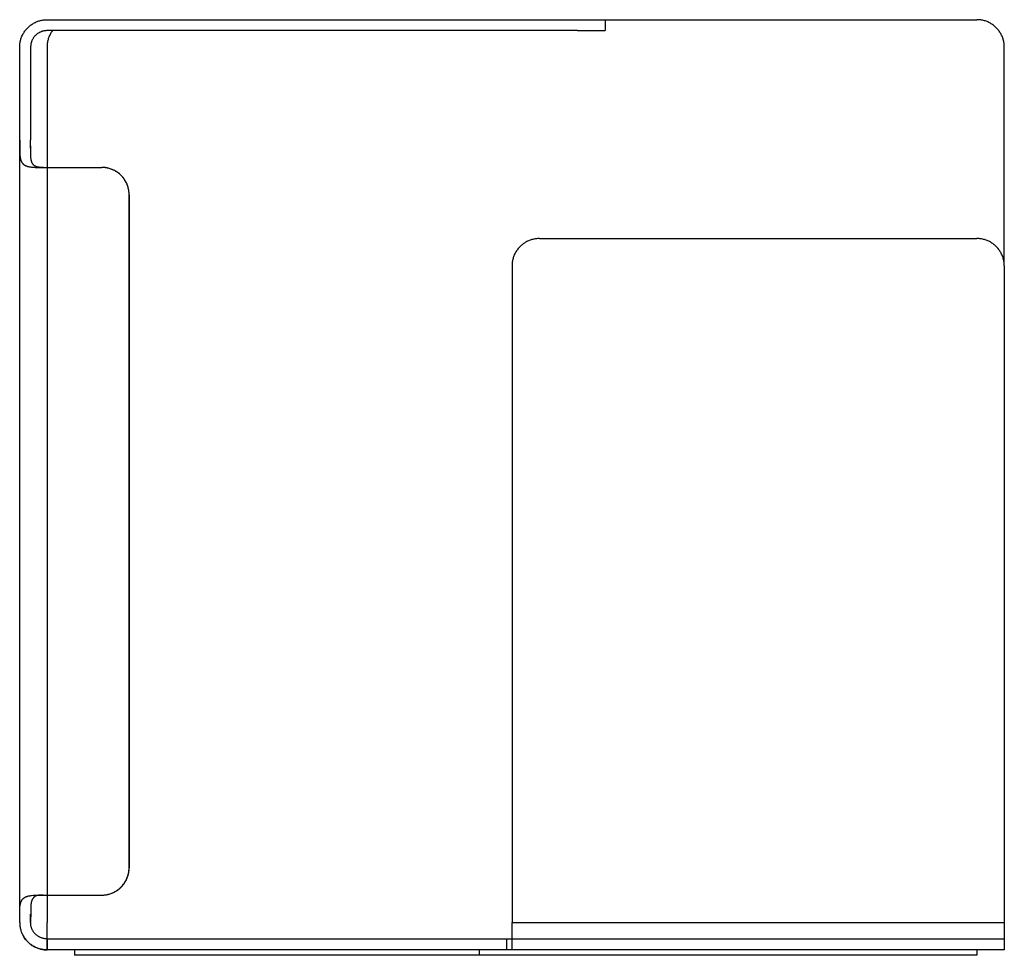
# Model space of a CAD drawing. Header units: millimetres. Extents: x 5000 to 5997, y 0 to 839.
# Tile 2 of 2: x 5637 to 5997, y 497 to 839. Entities that reach past the tile are written whole.
import ezdxf

# ---------------------------------------------------------------- set-up
doc = ezdxf.new("R2010")
doc.units = ezdxf.units.MM
doc.layers.add('Make2D$Sichtbar$Kurven', color=7, linetype='Continuous', true_color=0x000000)

msp = doc.modelspace()

# ---------------------------------------------------------------- linework, layer by layer
at = {"layer": 'Make2D$Sichtbar$Kurven', "color": 18, "lineweight": -3, "true_color": 0x000000}
for p, q in [((5639.17, 835.12), (5639.4, 835.37)), ((5639.4, 835.37), (5639.64, 835.62)), ((5639.64, 835.62), (5639.88, 835.86)), ((5639.88, 835.86), (5640.13, 836.09)), ((5640.13, 836.09), (5640.4, 836.31)), ((5640.4, 836.31), (5640.66, 836.52)), ((5640.66, 836.52), (5640.94, 836.72)), ((5640.94, 836.72), (5641.22, 836.91)), ((5641.22, 836.91), (5641.51, 837.09)), ((5641.51, 837.09), (5641.81, 837.27)), ((5641.81, 837.27), (5642.11, 837.43)), ((5642.11, 837.43), (5642.41, 837.58)), ((5642.41, 837.58), (5642.72, 837.72)), ((5642.72, 837.72), (5643.04, 837.85)), ((5643.04, 837.85), (5643.36, 837.97)), ((5643.36, 837.97), (5643.68, 838.08)), ((5643.68, 838.08), (5644.01, 838.18)), ((5644.01, 838.18), (5644.34, 838.26)), ((5644.34, 838.26), (5644.67, 838.34)), ((5644.67, 838.34), (5645.01, 838.4)), ((5645.01, 838.4), (5645.35, 838.46)), ((5645.35, 838.46), (5645.68, 838.5)), ((5645.68, 838.5), (5646.02, 838.53)), ((5646.02, 838.53), (5646.37, 838.54)), ((5646.37, 838.54), (5646.71, 838.55)), ((5646.71, 838.55), (5840.71, 838.55)), ((5840.71, 838.55), (5850.71, 838.55)), ((5850.71, 838.55), (5986.71, 838.55)), ((5850.71, 838.55), (5850.71, 834.55)), ((5987.05, 838.54), (5986.71, 838.55)), ((5987.39, 838.53), (5987.05, 838.54)), ((5987.73, 838.5), (5987.39, 838.53)), ((5988.07, 838.46), (5987.73, 838.5)), ((5988.41, 838.4), (5988.07, 838.46)), ((5988.74, 838.34), (5988.41, 838.4)), ((5989.07, 838.26), (5988.74, 838.34)), ((5989.41, 838.18), (5989.07, 838.26)), ((5989.73, 838.08), (5989.41, 838.18)), ((5990.06, 837.97), (5989.73, 838.08)), ((5990.38, 837.85), (5990.06, 837.97)), ((5990.69, 837.72), (5990.38, 837.85)), ((5991, 837.58), (5990.69, 837.72)), ((5991.31, 837.43), (5991, 837.58)), ((5991.61, 837.26), (5991.31, 837.43)), ((5991.9, 837.09), (5991.61, 837.26)), ((5992.19, 836.91), (5991.9, 837.09)), ((5992.47, 836.72), (5992.19, 836.91)), ((5992.75, 836.52), (5992.47, 836.72)), ((5993.02, 836.31), (5992.75, 836.52)), ((5993.28, 836.09), (5993.02, 836.31)), ((5993.53, 835.86), (5993.28, 836.09)), ((5993.78, 835.62), (5993.53, 835.86)), ((5994.02, 835.37), (5993.78, 835.62)), ((5994.24, 835.12), (5994.02, 835.37)), ((5637.18, 831.57), (5637.28, 831.9)), ((5637.28, 831.9), (5637.4, 832.22)), ((5637.4, 832.22), (5637.53, 832.53)), ((5637.53, 832.53), (5637.68, 832.84)), ((5637.68, 832.84), (5637.83, 833.15)), ((5637.83, 833.15), (5637.99, 833.45)), ((5637.99, 833.45), (5638.16, 833.74)), ((5638.16, 833.74), (5638.34, 834.03)), ((5638.34, 834.03), (5638.54, 834.32)), ((5638.54, 834.32), (5638.74, 834.59)), ((5638.74, 834.59), (5638.95, 834.86)), ((5638.95, 834.86), (5639.17, 835.12)), ((5641.58, 831.67), (5641.48, 831.49)), ((5641.69, 831.84), (5641.58, 831.67)), ((5641.81, 832.01), (5641.69, 831.84)), ((5641.93, 832.17), (5641.81, 832.01)), ((5642.05, 832.33), (5641.93, 832.17)), ((5642.18, 832.49), (5642.05, 832.33)), ((5642.32, 832.64), (5642.18, 832.49)), ((5642.46, 832.79), (5642.32, 832.64)), ((5642.61, 832.93), (5642.46, 832.79)), ((5642.76, 833.07), (5642.61, 832.93)), ((5642.92, 833.2), (5642.76, 833.07)), ((5643.08, 833.33), (5642.92, 833.2)), ((5643.25, 833.45), (5643.08, 833.33)), ((5643.42, 833.57), (5643.25, 833.45)), ((5643.59, 833.67), (5643.42, 833.57)), ((5643.77, 833.78), (5643.59, 833.67)), ((5643.95, 833.88), (5643.77, 833.78)), ((5644.13, 833.97), (5643.95, 833.88)), ((5644.32, 834.05), (5644.13, 833.97)), ((5644.51, 834.13), (5644.32, 834.05)), ((5644.7, 834.2), (5644.51, 834.13)), ((5644.89, 834.27), (5644.7, 834.2)), ((5645.09, 834.33), (5644.89, 834.27)), ((5645.29, 834.38), (5645.09, 834.33)), ((5645.49, 834.42), (5645.29, 834.38)), ((5645.69, 834.46), (5645.49, 834.42)), ((5645.89, 834.49), (5645.69, 834.46)), ((5646.09, 834.52), (5645.89, 834.49)), ((5646.3, 834.53), (5646.09, 834.52)), ((5646.5, 834.54), (5646.3, 834.53)), ((5646.71, 834.55), (5646.5, 834.54)), ((5840.71, 834.55), (5646.71, 834.55)), ((5647.27, 831.87), (5647.17, 831.55)), ((5647.39, 832.19), (5647.27, 831.87)), ((5647.52, 832.5), (5647.39, 832.19)), ((5647.66, 832.81), (5647.52, 832.5)), ((5647.81, 833.11), (5647.66, 832.81)), ((5647.97, 833.41), (5647.81, 833.11)), ((5648.14, 833.71), (5647.97, 833.41)), ((5648.32, 833.99), (5648.14, 833.71)), ((5648.51, 834.27), (5648.32, 833.99)), ((5648.71, 834.55), (5648.51, 834.27)), ((5840.71, 834.55), (5850.71, 834.55)), ((5994.46, 834.86), (5994.24, 835.12)), ((5994.68, 834.59), (5994.46, 834.86)), ((5994.88, 834.32), (5994.68, 834.59)), ((5995.07, 834.03), (5994.88, 834.32)), ((5995.25, 833.74), (5995.07, 834.03)), ((5995.42, 833.45), (5995.25, 833.74)), ((5995.59, 833.15), (5995.42, 833.45)), ((5995.74, 832.84), (5995.59, 833.15)), ((5995.88, 832.53), (5995.74, 832.84)), ((5996.01, 832.22), (5995.88, 832.53)), ((5996.13, 831.9), (5996.01, 832.22)), ((5996.24, 831.57), (5996.13, 831.9)), ((5636.71, 828.89), (5636.73, 829.23)), ((5636.71, 828.55), (5636.71, 828.89)), ((5636.71, 794.55), (5636.71, 828.55)), ((5636.73, 829.23), (5636.76, 829.57)), ((5636.76, 829.57), (5636.8, 829.91)), ((5636.8, 829.91), (5636.85, 830.25)), ((5636.85, 830.25), (5636.92, 830.58)), ((5636.92, 830.58), (5636.99, 830.92)), ((5636.99, 830.92), (5637.08, 831.25)), ((5637.08, 831.25), (5637.18, 831.57)), ((5640.72, 828.96), (5640.71, 828.75)), ((5640.71, 828.75), (5640.71, 828.55)), ((5640.71, 828.55), (5640.71, 794.55)), ((5640.74, 829.16), (5640.72, 828.96)), ((5640.76, 829.37), (5640.74, 829.16)), ((5640.79, 829.57), (5640.76, 829.37)), ((5640.83, 829.77), (5640.79, 829.57)), ((5640.88, 829.97), (5640.83, 829.77)), ((5640.93, 830.17), (5640.88, 829.97)), ((5640.99, 830.36), (5640.93, 830.17)), ((5641.05, 830.56), (5640.99, 830.36)), ((5641.13, 830.75), (5641.05, 830.56)), ((5641.2, 830.94), (5641.13, 830.75)), ((5641.29, 831.13), (5641.2, 830.94)), ((5641.38, 831.31), (5641.29, 831.13)), ((5641.48, 831.49), (5641.38, 831.31)), ((5646.73, 829.23), (5646.71, 828.89)), ((5646.71, 828.89), (5646.71, 828.55)), ((5646.71, 828.55), (5646.71, 508.55)), ((5646.76, 829.56), (5646.73, 829.23)), ((5646.8, 829.9), (5646.76, 829.56)), ((5646.85, 830.23), (5646.8, 829.9)), ((5646.91, 830.57), (5646.85, 830.23)), ((5646.98, 830.9), (5646.91, 830.57)), ((5647.07, 831.23), (5646.98, 830.9)), ((5647.17, 831.55), (5647.07, 831.23)), ((5996.34, 831.25), (5996.24, 831.57)), ((5996.42, 830.92), (5996.34, 831.25)), ((5996.5, 830.58), (5996.42, 830.92)), ((5996.56, 830.25), (5996.5, 830.58)), ((5996.61, 829.91), (5996.56, 830.25)), ((5996.65, 829.57), (5996.61, 829.91)), ((5996.68, 829.23), (5996.65, 829.57)), ((5996.7, 828.89), (5996.68, 829.23)), ((5996.71, 828.55), (5996.7, 828.89)), ((5996.71, 748.55), (5996.71, 828.55)), ((5636.71, 508.88), (5636.71, 794.55)), ((5636.71, 794.55), (5636.72, 790.58)), ((5640.72, 790.53), (5640.71, 794.55)), ((5640.71, 791.54), (5640.71, 794.16)), ((5636.72, 790.58), (5636.77, 789.35)), ((5636.77, 789.35), (5636.79, 789.05)), ((5636.79, 789.05), (5636.81, 788.77)), ((5636.81, 788.77), (5636.84, 788.49)), ((5636.84, 788.49), (5636.88, 788.23)), ((5640.78, 788.59), (5640.72, 790.53)), ((5640.82, 788.13), (5640.78, 788.59)), ((5636.88, 788.23), (5636.93, 787.97)), ((5636.93, 787.97), (5636.95, 787.85)), ((5636.95, 787.85), (5636.98, 787.73)), ((5636.98, 787.73), (5637.01, 787.61)), ((5637.01, 787.61), (5637.04, 787.49)), ((5637.04, 787.49), (5637.07, 787.38)), ((5637.07, 787.38), (5637.11, 787.27)), ((5637.11, 787.27), (5637.15, 787.16)), ((5637.15, 787.16), (5637.18, 787.05)), ((5637.18, 787.05), (5637.23, 786.95)), ((5637.23, 786.95), (5637.27, 786.84)), ((5637.27, 786.84), (5637.32, 786.74)), ((5637.32, 786.74), (5637.36, 786.65)), ((5637.36, 786.65), (5637.41, 786.55)), ((5637.41, 786.55), (5637.47, 786.46)), ((5637.47, 786.46), (5637.52, 786.37)), ((5637.52, 786.37), (5637.58, 786.28)), ((5637.58, 786.28), (5637.64, 786.2)), ((5637.64, 786.2), (5637.7, 786.12)), ((5637.7, 786.12), (5637.76, 786.04)), ((5637.76, 786.04), (5637.83, 785.96)), ((5637.83, 785.96), (5637.9, 785.88)), ((5637.9, 785.88), (5637.97, 785.81)), ((5637.97, 785.81), (5638.01, 785.77)), ((5638.01, 785.77), (5638.05, 785.74)), ((5638.05, 785.74), (5638.08, 785.71)), ((5638.08, 785.71), (5638.12, 785.67)), ((5638.12, 785.67), (5638.16, 785.64)), ((5638.16, 785.64), (5638.2, 785.61)), ((5638.2, 785.61), (5638.25, 785.58)), ((5638.25, 785.58), (5638.29, 785.55)), ((5638.29, 785.55), (5638.37, 785.49)), ((5638.37, 785.49), (5638.46, 785.43)), ((5638.46, 785.43), (5638.55, 785.37)), ((5638.55, 785.37), (5638.65, 785.32)), ((5638.65, 785.32), (5638.74, 785.27)), ((5638.74, 785.27), (5638.84, 785.22)), ((5638.84, 785.22), (5638.95, 785.18)), ((5638.95, 785.18), (5639.05, 785.13)), ((5639.05, 785.13), (5639.16, 785.09)), ((5639.16, 785.09), (5639.27, 785.05)), ((5639.27, 785.05), (5639.38, 785.01)), ((5639.38, 785.01), (5639.49, 784.98)), ((5639.49, 784.98), (5639.61, 784.94)), ((5639.61, 784.94), (5639.73, 784.91)), ((5639.73, 784.91), (5639.97, 784.85)), ((5639.97, 784.85), (5640.22, 784.8)), ((5640.84, 787.91), (5640.82, 788.13)), ((5640.87, 787.69), (5640.84, 787.91)), ((5640.9, 787.47), (5640.87, 787.69)), ((5640.94, 787.26), (5640.9, 787.47)), ((5640.96, 787.16), (5640.94, 787.26)), ((5640.98, 787.06), (5640.96, 787.16)), ((5641, 786.96), (5640.98, 787.06)), ((5641.03, 786.86), (5641, 786.96)), ((5641.06, 786.76), (5641.03, 786.86)), ((5641.09, 786.66), (5641.06, 786.76)), ((5641.12, 786.57), (5641.09, 786.66)), ((5641.15, 786.48), (5641.12, 786.57)), ((5641.19, 786.39), (5641.15, 786.48)), ((5641.23, 786.3), (5641.19, 786.39)), ((5641.27, 786.21), (5641.23, 786.3)), ((5641.31, 786.13), (5641.27, 786.21)), ((5641.35, 786.04), (5641.31, 786.13)), ((5641.4, 785.96), (5641.35, 786.04)), ((5641.45, 785.88), (5641.4, 785.96)), ((5641.5, 785.8), (5641.45, 785.88)), ((5641.55, 785.73), (5641.5, 785.8)), ((5641.6, 785.66), (5641.55, 785.73)), ((5641.66, 785.58), (5641.6, 785.66)), ((5641.72, 785.52), (5641.66, 785.58)), ((5641.75, 785.48), (5641.72, 785.52)), ((5641.78, 785.45), (5641.75, 785.48)), ((5641.81, 785.42), (5641.78, 785.45)), ((5641.84, 785.38), (5641.81, 785.42)), ((5641.87, 785.35), (5641.84, 785.38)), ((5641.91, 785.32), (5641.87, 785.35)), ((5641.94, 785.29), (5641.91, 785.32)), ((5641.97, 785.26), (5641.94, 785.29)), ((5642.01, 785.23), (5641.97, 785.26)), ((5642.04, 785.21), (5642.01, 785.23)), ((5642.08, 785.18), (5642.04, 785.21)), ((5642.11, 785.15), (5642.08, 785.18)), ((5642.15, 785.12), (5642.11, 785.15)), ((5642.19, 785.1), (5642.15, 785.12)), ((5642.23, 785.07), (5642.19, 785.1)), ((5642.26, 785.05), (5642.23, 785.07)), ((5642.3, 785.02), (5642.26, 785.05)), ((5642.34, 785), (5642.3, 785.02)), ((5642.38, 784.98), (5642.34, 785)), ((5642.43, 784.96), (5642.38, 784.98)), ((5642.47, 784.94), (5642.43, 784.96)), ((5642.51, 784.92), (5642.47, 784.94)), ((5642.55, 784.9), (5642.51, 784.92)), ((5642.59, 784.88), (5642.55, 784.9)), ((5642.64, 784.86), (5642.59, 784.88)), ((5642.68, 784.84), (5642.64, 784.86)), ((5642.73, 784.82), (5642.68, 784.84)), ((5642.77, 784.81), (5642.73, 784.82)), ((5642.82, 784.79), (5642.77, 784.81)), ((5640.22, 784.8), (5640.48, 784.75)), ((5640.48, 784.75), (5640.74, 784.71)), ((5640.74, 784.71), (5641.02, 784.68)), ((5641.02, 784.68), (5641.58, 784.62)), ((5641.58, 784.62), (5641.96, 784.59)), ((5641.96, 784.59), (5642.35, 784.57)), ((5642.35, 784.57), (5643.15, 784.54)), ((5642.87, 784.77), (5642.82, 784.79)), ((5642.96, 784.75), (5642.87, 784.77)), ((5643.1, 784.71), (5642.96, 784.75)), ((5643.24, 784.68), (5643.1, 784.71)), ((5643.15, 784.54), (5644.83, 784.54)), ((5643.38, 784.66), (5643.24, 784.68)), ((5643.52, 784.63), (5643.38, 784.66)), ((5643.67, 784.61), (5643.52, 784.63)), ((5643.82, 784.59), (5643.67, 784.61)), ((5643.97, 784.58), (5643.82, 784.59)), ((5644.13, 784.57), (5643.97, 784.58)), ((5644.44, 784.55), (5644.13, 784.57)), ((5644.77, 784.54), (5644.44, 784.55)), ((5645.43, 784.54), (5644.77, 784.54)), ((5644.83, 784.54), (5646.08, 784.55)), ((5645.43, 784.54), (5644.83, 784.54)), ((5646.08, 784.55), (5646.71, 784.55)), ((5646.71, 784.55), (5666.71, 784.55)), ((5667.05, 784.54), (5666.71, 784.55)), ((5667.07, 784.54), (5666.72, 784.55)), ((5667.39, 784.53), (5667.05, 784.54)), ((5667.42, 784.52), (5667.07, 784.54)), ((5667.73, 784.5), (5667.39, 784.53)), ((5667.76, 784.49), (5667.42, 784.52)), ((5668.07, 784.46), (5667.73, 784.5)), ((5668.11, 784.45), (5667.76, 784.49)), ((5668.41, 784.4), (5668.07, 784.46)), ((5668.45, 784.4), (5668.11, 784.45)), ((5668.74, 784.34), (5668.41, 784.4)), ((5668.8, 784.33), (5668.45, 784.4)), ((5669.07, 784.26), (5668.74, 784.34)), ((5669.14, 784.25), (5668.8, 784.33)), ((5669.4, 784.18), (5669.07, 784.26)), ((5669.47, 784.16), (5669.14, 784.25)), ((5669.73, 784.08), (5669.4, 784.18)), ((5669.81, 784.06), (5669.47, 784.16)), ((5670.06, 783.97), (5669.73, 784.08)), ((5670.14, 783.95), (5669.81, 784.06)), ((5670.38, 783.85), (5670.06, 783.97)), ((5670.46, 783.82), (5670.14, 783.95)), ((5670.69, 783.72), (5670.38, 783.85)), ((5670.79, 783.68), (5670.46, 783.82)), ((5671, 783.58), (5670.69, 783.72)), ((5671.1, 783.54), (5670.79, 783.68)), ((5671.31, 783.43), (5671, 783.58)), ((5671.41, 783.38), (5671.1, 783.54)), ((5671.61, 783.27), (5671.31, 783.43)), ((5671.72, 783.21), (5671.41, 783.38)), ((5671.9, 783.09), (5671.61, 783.27)), ((5672.02, 783.03), (5671.72, 783.21)), ((5672.19, 782.91), (5671.9, 783.09)), ((5672.31, 782.84), (5672.02, 783.03)), ((5672.47, 782.72), (5672.19, 782.91)), ((5672.6, 782.64), (5672.31, 782.84)), ((5672.75, 782.52), (5672.47, 782.72)), ((5672.87, 782.43), (5672.6, 782.64)), ((5673.02, 782.31), (5672.75, 782.52)), ((5673.15, 782.21), (5672.87, 782.43)), ((5673.28, 782.09), (5673.02, 782.31)), ((5673.41, 781.98), (5673.15, 782.21)), ((5673.53, 781.86), (5673.28, 782.09)), ((5673.66, 781.74), (5673.41, 781.98)), ((5673.78, 781.62), (5673.53, 781.86)), ((5673.91, 781.49), (5673.66, 781.74)), ((5674.02, 781.37), (5673.78, 781.62)), ((5674.15, 781.24), (5673.91, 781.49)), ((5674.24, 781.12), (5674.02, 781.37)), ((5674.38, 780.98), (5674.15, 781.24)), ((5674.46, 780.86), (5674.24, 781.12)), ((5674.6, 780.7), (5674.38, 780.98)), ((5674.68, 780.59), (5674.46, 780.86)), ((5674.81, 780.43), (5674.6, 780.7)), ((5674.88, 780.32), (5674.68, 780.59)), ((5675.01, 780.14), (5674.81, 780.43)), ((5675.07, 780.03), (5674.88, 780.32)), ((5675.2, 779.85), (5675.01, 780.14)), ((5675.25, 779.74), (5675.07, 780.03)), ((5675.38, 779.55), (5675.2, 779.85)), ((5675.42, 779.45), (5675.25, 779.74)), ((5675.55, 779.24), (5675.38, 779.55)), ((5675.59, 779.15), (5675.42, 779.45)), ((5675.71, 778.93), (5675.55, 779.24)), ((5675.74, 778.84), (5675.59, 779.15)), ((5675.85, 778.62), (5675.71, 778.93)), ((5675.88, 778.53), (5675.74, 778.84)), ((5675.99, 778.29), (5675.85, 778.62)), ((5676.01, 778.22), (5675.88, 778.53)), ((5676.12, 777.97), (5675.99, 778.29)), ((5676.13, 777.9), (5676.01, 778.22)), ((5676.23, 777.64), (5676.12, 777.97)), ((5676.24, 777.57), (5676.13, 777.9)), ((5676.33, 777.3), (5676.23, 777.64)), ((5676.34, 777.25), (5676.24, 777.57)), ((5676.42, 776.97), (5676.33, 777.3)), ((5676.42, 776.92), (5676.34, 777.25)), ((5676.5, 776.63), (5676.42, 776.97)), ((5676.5, 776.58), (5676.42, 776.92)), ((5676.57, 776.28), (5676.5, 776.63)), ((5676.56, 776.25), (5676.5, 776.58)), ((5676.61, 775.91), (5676.56, 776.25)), ((5676.62, 775.94), (5676.57, 776.28)), ((5676.65, 775.57), (5676.61, 775.91)), ((5676.66, 775.59), (5676.62, 775.94)), ((5676.68, 775.23), (5676.65, 775.57)), ((5676.69, 775.25), (5676.66, 775.59)), ((5676.7, 774.89), (5676.68, 775.23)), ((5676.71, 774.9), (5676.69, 775.25)), ((5676.71, 774.55), (5676.7, 774.89)), ((5676.72, 774.55), (5676.71, 774.9)), ((5676.71, 528.55), (5676.71, 774.55)), ((5676.72, 774.55), (5676.72, 528.55)), ((5820.14, 756.09), (5819.88, 755.86)), ((5820.4, 756.31), (5820.14, 756.09)), ((5820.66, 756.52), (5820.4, 756.31)), ((5820.94, 756.72), (5820.66, 756.52)), ((5821.22, 756.91), (5820.94, 756.72)), ((5821.51, 757.09), (5821.22, 756.91)), ((5821.81, 757.26), (5821.51, 757.09)), ((5822.11, 757.43), (5821.81, 757.26)), ((5822.41, 757.58), (5822.11, 757.43)), ((5822.72, 757.72), (5822.41, 757.58)), ((5823.04, 757.85), (5822.72, 757.72)), ((5823.36, 757.97), (5823.04, 757.85)), ((5823.68, 758.08), (5823.36, 757.97)), ((5824.01, 758.18), (5823.68, 758.08)), ((5824.34, 758.26), (5824.01, 758.18)), ((5824.67, 758.34), (5824.34, 758.26)), ((5825.01, 758.4), (5824.67, 758.34)), ((5825.35, 758.46), (5825.01, 758.4)), ((5825.68, 758.5), (5825.35, 758.46)), ((5826.02, 758.53), (5825.68, 758.5)), ((5826.37, 758.54), (5826.02, 758.53)), ((5826.71, 758.55), (5826.37, 758.54)), ((5826.71, 758.55), (5986.71, 758.55)), ((5987.05, 758.54), (5986.71, 758.55)), ((5987.39, 758.53), (5987.05, 758.54)), ((5987.73, 758.5), (5987.39, 758.53)), ((5988.07, 758.46), (5987.73, 758.5)), ((5988.41, 758.4), (5988.07, 758.46)), ((5988.74, 758.34), (5988.41, 758.4)), ((5989.07, 758.26), (5988.74, 758.34)), ((5989.41, 758.18), (5989.07, 758.26)), ((5989.73, 758.08), (5989.41, 758.18)), ((5990.06, 757.97), (5989.73, 758.08)), ((5990.38, 757.85), (5990.06, 757.97)), ((5990.69, 757.72), (5990.38, 757.85)), ((5991, 757.58), (5990.69, 757.72)), ((5991.31, 757.43), (5991, 757.58)), ((5991.61, 757.26), (5991.31, 757.43)), ((5991.9, 757.09), (5991.61, 757.26)), ((5992.19, 756.91), (5991.9, 757.09)), ((5992.47, 756.72), (5992.19, 756.91)), ((5992.75, 756.52), (5992.47, 756.72)), ((5993.02, 756.31), (5992.75, 756.52)), ((5993.28, 756.09), (5993.02, 756.31)), ((5993.53, 755.86), (5993.28, 756.09)), ((5817.53, 752.53), (5817.4, 752.22)), ((5817.68, 752.84), (5817.53, 752.53)), ((5817.83, 753.15), (5817.68, 752.84)), ((5817.99, 753.45), (5817.83, 753.15)), ((5818.16, 753.74), (5817.99, 753.45)), ((5818.35, 754.03), (5818.16, 753.74)), ((5818.54, 754.32), (5818.35, 754.03)), ((5818.74, 754.59), (5818.54, 754.32)), ((5818.95, 754.86), (5818.74, 754.59)), ((5819.17, 755.12), (5818.95, 754.86)), ((5819.4, 755.37), (5819.17, 755.12)), ((5819.64, 755.62), (5819.4, 755.37)), ((5819.88, 755.86), (5819.64, 755.62)), ((5993.78, 755.62), (5993.53, 755.86)), ((5994.02, 755.37), (5993.78, 755.62)), ((5994.24, 755.12), (5994.02, 755.37)), ((5994.46, 754.86), (5994.24, 755.12)), ((5994.68, 754.59), (5994.46, 754.86)), ((5994.88, 754.32), (5994.68, 754.59)), ((5995.07, 754.03), (5994.88, 754.32)), ((5995.25, 753.74), (5995.07, 754.03)), ((5995.42, 753.45), (5995.25, 753.74)), ((5995.59, 753.15), (5995.42, 753.45)), ((5995.74, 752.84), (5995.59, 753.15)), ((5995.88, 752.53), (5995.74, 752.84)), ((5996.01, 752.22), (5995.88, 752.53)), ((5816.73, 749.23), (5816.71, 748.89)), ((5816.71, 748.89), (5816.71, 748.55)), ((5816.76, 749.57), (5816.73, 749.23)), ((5816.8, 749.91), (5816.76, 749.57)), ((5816.85, 750.25), (5816.8, 749.91)), ((5816.92, 750.58), (5816.85, 750.25)), ((5816.99, 750.92), (5816.92, 750.58)), ((5817.08, 751.25), (5816.99, 750.92)), ((5817.18, 751.57), (5817.08, 751.25)), ((5817.28, 751.9), (5817.18, 751.57)), ((5817.4, 752.22), (5817.28, 751.9)), ((5996.13, 751.9), (5996.01, 752.22)), ((5996.24, 751.57), (5996.13, 751.9)), ((5996.34, 751.25), (5996.24, 751.57)), ((5996.42, 750.92), (5996.34, 751.25)), ((5996.5, 750.58), (5996.42, 750.92)), ((5996.56, 750.25), (5996.5, 750.58)), ((5996.61, 749.91), (5996.56, 750.25)), ((5996.65, 749.57), (5996.61, 749.91)), ((5996.68, 749.23), (5996.65, 749.57)), ((5996.7, 748.89), (5996.68, 749.23)), ((5996.71, 748.55), (5996.7, 748.89)), ((5816.71, 748.55), (5816.71, 508.55)), ((5996.71, 748.55), (5996.71, 508.55)), ((5676.17, 525.3), (5676.28, 525.63)), ((5676.24, 525.52), (5676.34, 525.85)), ((5676.28, 525.63), (5676.38, 525.96)), ((5676.34, 525.85), (5676.42, 526.18)), ((5676.38, 525.96), (5676.46, 526.29)), ((5676.42, 526.18), (5676.5, 526.51)), ((5676.46, 526.29), (5676.53, 526.63)), ((5676.5, 526.51), (5676.56, 526.85)), ((5676.53, 526.63), (5676.59, 526.97)), ((5676.56, 526.85), (5676.61, 527.19)), ((5676.59, 526.97), (5676.64, 527.31)), ((5676.61, 527.19), (5676.65, 527.53)), ((5676.64, 527.31), (5676.68, 527.65)), ((5676.65, 527.53), (5676.68, 527.87)), ((5676.68, 527.87), (5676.7, 528.21)), ((5676.68, 527.65), (5676.7, 528)), ((5676.7, 528.21), (5676.71, 528.55)), ((5676.7, 528), (5676.71, 528.34)), ((5676.71, 528.34), (5676.72, 528.55)), ((5674.07, 521.77), (5674.3, 522.03)), ((5674.24, 521.98), (5674.46, 522.24)), ((5674.3, 522.03), (5674.52, 522.3)), ((5674.46, 522.24), (5674.68, 522.51)), ((5674.52, 522.3), (5674.73, 522.57)), ((5674.68, 522.51), (5674.88, 522.78)), ((5674.73, 522.57), (5674.94, 522.85)), ((5674.88, 522.78), (5675.07, 523.06)), ((5674.94, 522.85), (5675.13, 523.14)), ((5675.07, 523.06), (5675.25, 523.35)), ((5675.13, 523.14), (5675.31, 523.43)), ((5675.25, 523.35), (5675.42, 523.65)), ((5675.31, 523.43), (5675.48, 523.73)), ((5675.42, 523.65), (5675.59, 523.95)), ((5675.48, 523.73), (5675.64, 524.03)), ((5675.59, 523.95), (5675.74, 524.25)), ((5675.64, 524.03), (5675.79, 524.34)), ((5675.74, 524.25), (5675.88, 524.56)), ((5675.79, 524.34), (5675.93, 524.66)), ((5675.88, 524.56), (5676.01, 524.88)), ((5675.93, 524.66), (5676.06, 524.98)), ((5676.01, 524.88), (5676.13, 525.2)), ((5676.06, 524.98), (5676.17, 525.3)), ((5676.13, 525.2), (5676.24, 525.52)), ((5640.74, 518.38), (5641.02, 518.42)), ((5641.02, 518.42), (5641.58, 518.48)), ((5641.58, 518.48), (5641.96, 518.51)), ((5641.96, 518.51), (5642.35, 518.53)), ((5642.35, 518.53), (5643.15, 518.55)), ((5643.22, 518.41), (5643.09, 518.38)), ((5643.15, 518.55), (5644.83, 518.56)), ((5643.35, 518.44), (5643.22, 518.41)), ((5643.49, 518.46), (5643.35, 518.44)), ((5643.62, 518.48), (5643.49, 518.46)), ((5643.76, 518.49), (5643.62, 518.48)), ((5643.91, 518.51), (5643.76, 518.49)), ((5644.05, 518.52), (5643.91, 518.51)), ((5644.34, 518.54), (5644.05, 518.52)), ((5644.65, 518.55), (5644.34, 518.54)), ((5645.27, 518.56), (5644.65, 518.55)), ((5644.83, 518.56), (5646.04, 518.55)), ((5644.83, 518.56), (5645.43, 518.56)), ((5646.04, 518.55), (5646.71, 518.55)), ((5646.71, 518.55), (5666.71, 518.55)), ((5666.71, 518.55), (5667.05, 518.55)), ((5666.72, 518.55), (5667.06, 518.55)), ((5667.05, 518.55), (5667.39, 518.57)), ((5667.06, 518.55), (5667.41, 518.57)), ((5667.39, 518.57), (5667.73, 518.6)), ((5667.41, 518.57), (5667.75, 518.6)), ((5667.73, 518.6), (5668.07, 518.64)), ((5667.75, 518.6), (5668.09, 518.64)), ((5668.07, 518.64), (5668.41, 518.69)), ((5668.09, 518.64), (5668.43, 518.7)), ((5668.41, 518.69), (5668.74, 518.76)), ((5668.43, 518.7), (5668.77, 518.76)), ((5668.74, 518.76), (5669.07, 518.83)), ((5668.77, 518.76), (5669.11, 518.84)), ((5669.07, 518.83), (5669.4, 518.92)), ((5669.11, 518.84), (5669.44, 518.92)), ((5669.4, 518.92), (5669.73, 519.02)), ((5669.44, 518.92), (5669.77, 519.02)), ((5669.73, 519.02), (5670.06, 519.13)), ((5669.77, 519.02), (5670.09, 519.13)), ((5670.06, 519.13), (5670.38, 519.24)), ((5670.09, 519.13), (5670.42, 519.26)), ((5670.38, 519.24), (5670.69, 519.38)), ((5670.42, 519.26), (5670.73, 519.39)), ((5670.69, 519.38), (5671, 519.52)), ((5670.73, 519.39), (5671.05, 519.53)), ((5671, 519.52), (5671.31, 519.67)), ((5671.05, 519.53), (5671.36, 519.69)), ((5671.31, 519.67), (5671.61, 519.83)), ((5671.36, 519.69), (5671.66, 519.85)), ((5671.61, 519.83), (5671.9, 520)), ((5671.66, 519.85), (5671.95, 520.03)), ((5671.9, 520), (5672.19, 520.19)), ((5671.95, 520.03), (5672.24, 520.21)), ((5672.19, 520.19), (5672.47, 520.38)), ((5672.24, 520.21), (5672.53, 520.41)), ((5672.47, 520.38), (5672.75, 520.58)), ((5672.53, 520.41), (5672.81, 520.61)), ((5672.75, 520.58), (5673.02, 520.79)), ((5672.81, 520.61), (5673.07, 520.83)), ((5673.02, 520.79), (5673.28, 521.01)), ((5673.07, 520.83), (5673.34, 521.05)), ((5673.28, 521.01), (5673.53, 521.24)), ((5673.34, 521.05), (5673.59, 521.28)), ((5673.53, 521.24), (5673.78, 521.48)), ((5673.59, 521.28), (5673.84, 521.52)), ((5673.78, 521.48), (5674.02, 521.72)), ((5673.84, 521.52), (5674.07, 521.77)), ((5674.02, 521.72), (5674.24, 521.98)), ((5636.84, 514.6), (5636.88, 514.87)), ((5636.88, 514.87), (5636.93, 515.12)), ((5636.93, 515.12), (5636.95, 515.25)), ((5636.95, 515.25), (5636.98, 515.37)), ((5636.98, 515.37), (5637.01, 515.49)), ((5637.01, 515.49), (5637.04, 515.6)), ((5637.04, 515.6), (5637.07, 515.72)), ((5637.07, 515.72), (5637.11, 515.83)), ((5637.11, 515.83), (5637.15, 515.94)), ((5637.15, 515.94), (5637.18, 516.05)), ((5637.18, 516.05), (5637.23, 516.15)), ((5637.23, 516.15), (5637.27, 516.25)), ((5637.27, 516.25), (5637.32, 516.35)), ((5637.32, 516.35), (5637.36, 516.45)), ((5637.36, 516.45), (5637.41, 516.54)), ((5637.41, 516.54), (5637.47, 516.64)), ((5637.47, 516.64), (5637.52, 516.73)), ((5637.52, 516.73), (5637.58, 516.81)), ((5637.58, 516.81), (5637.64, 516.9)), ((5637.64, 516.9), (5637.7, 516.98)), ((5637.7, 516.98), (5637.76, 517.06)), ((5637.76, 517.06), (5637.83, 517.14)), ((5637.83, 517.14), (5637.9, 517.21)), ((5637.9, 517.21), (5637.97, 517.29)), ((5637.97, 517.29), (5638.01, 517.32)), ((5638.01, 517.32), (5638.05, 517.36)), ((5638.05, 517.36), (5638.08, 517.39)), ((5638.08, 517.39), (5638.12, 517.42)), ((5638.12, 517.42), (5638.16, 517.46)), ((5638.16, 517.46), (5638.2, 517.49)), ((5638.2, 517.49), (5638.25, 517.52)), ((5638.25, 517.52), (5638.29, 517.55)), ((5638.29, 517.55), (5638.37, 517.61)), ((5638.37, 517.61), (5638.46, 517.67)), ((5638.46, 517.67), (5638.55, 517.72)), ((5638.55, 517.72), (5638.65, 517.78)), ((5638.65, 517.78), (5638.74, 517.83)), ((5638.74, 517.83), (5638.84, 517.87)), ((5638.84, 517.87), (5638.95, 517.92)), ((5638.95, 517.92), (5639.05, 517.96)), ((5639.05, 517.96), (5639.16, 518)), ((5639.16, 518), (5639.27, 518.04)), ((5639.27, 518.04), (5639.38, 518.08)), ((5639.38, 518.08), (5639.49, 518.12)), ((5639.49, 518.12), (5639.61, 518.15)), ((5639.61, 518.15), (5639.73, 518.18)), ((5639.73, 518.18), (5639.97, 518.24)), ((5639.97, 518.24), (5640.22, 518.3)), ((5640.22, 518.3), (5640.48, 518.34)), ((5640.48, 518.34), (5640.74, 518.38)), ((5640.82, 514.96), (5640.78, 514.5)), ((5640.84, 515.19), (5640.82, 514.96)), ((5640.87, 515.41), (5640.84, 515.19)), ((5640.9, 515.62), (5640.87, 515.41)), ((5640.94, 515.84), (5640.9, 515.62)), ((5640.96, 515.94), (5640.94, 515.84)), ((5640.98, 516.04), (5640.96, 515.94)), ((5641, 516.14), (5640.98, 516.04)), ((5641.03, 516.24), (5641, 516.14)), ((5641.06, 516.34), (5641.03, 516.24)), ((5641.09, 516.43), (5641.06, 516.34)), ((5641.12, 516.53), (5641.09, 516.43)), ((5641.15, 516.62), (5641.12, 516.53)), ((5641.19, 516.71), (5641.15, 516.62)), ((5641.23, 516.8), (5641.19, 516.71)), ((5641.27, 516.89), (5641.23, 516.8)), ((5641.31, 516.97), (5641.27, 516.89)), ((5641.35, 517.05), (5641.31, 516.97)), ((5641.4, 517.14), (5641.35, 517.05)), ((5641.45, 517.21), (5641.4, 517.14)), ((5641.5, 517.29), (5641.45, 517.21)), ((5641.55, 517.37), (5641.5, 517.29)), ((5641.6, 517.44), (5641.55, 517.37)), ((5641.66, 517.51), (5641.6, 517.44)), ((5641.72, 517.58), (5641.66, 517.51)), ((5641.75, 517.61), (5641.72, 517.58)), ((5641.78, 517.65), (5641.75, 517.61)), ((5641.81, 517.68), (5641.78, 517.65)), ((5641.84, 517.71), (5641.81, 517.68)), ((5641.87, 517.74), (5641.84, 517.71)), ((5641.91, 517.77), (5641.87, 517.74)), ((5641.94, 517.8), (5641.91, 517.77)), ((5641.97, 517.83), (5641.94, 517.8)), ((5642.01, 517.86), (5641.97, 517.83)), ((5642.04, 517.89), (5642.01, 517.86)), ((5642.08, 517.92), (5642.04, 517.89)), ((5642.11, 517.94), (5642.08, 517.92)), ((5642.15, 517.97), (5642.11, 517.94)), ((5642.19, 518), (5642.15, 517.97)), ((5642.23, 518.02), (5642.19, 518)), ((5642.27, 518.05), (5642.23, 518.02)), ((5642.3, 518.07), (5642.27, 518.05)), ((5642.34, 518.09), (5642.3, 518.07)), ((5642.38, 518.12), (5642.34, 518.09)), ((5642.43, 518.14), (5642.38, 518.12)), ((5642.47, 518.16), (5642.43, 518.14)), ((5642.51, 518.18), (5642.47, 518.16)), ((5642.55, 518.2), (5642.51, 518.18)), ((5642.6, 518.22), (5642.55, 518.2)), ((5642.64, 518.24), (5642.6, 518.22)), ((5642.68, 518.26), (5642.64, 518.24)), ((5642.73, 518.27), (5642.68, 518.26)), ((5642.78, 518.29), (5642.73, 518.27)), ((5642.82, 518.31), (5642.78, 518.29)), ((5642.87, 518.32), (5642.82, 518.31)), ((5642.96, 518.35), (5642.87, 518.32)), ((5643.09, 518.38), (5642.96, 518.35)), ((5636.71, 508.88), (5636.72, 512.6)), ((5636.72, 512.6), (5636.77, 513.75)), ((5636.77, 513.75), (5636.79, 514.04)), ((5636.79, 514.04), (5636.81, 514.33)), ((5636.81, 514.33), (5636.84, 514.6)), ((5640.72, 512.57), (5640.71, 508.55)), ((5640.71, 508.96), (5640.71, 511.54)), ((5640.78, 514.5), (5640.72, 512.57)), ((5636.71, 508.55), (5636.71, 508.88)), ((5636.71, 508.55), (5636.71, 508.21)), ((5636.71, 508.21), (5636.73, 507.87)), ((5636.73, 507.87), (5636.76, 507.53)), ((5640.71, 508.34), (5640.71, 508.55)), ((5640.72, 508.14), (5640.71, 508.34)), ((5640.74, 507.93), (5640.72, 508.14)), ((5640.76, 507.73), (5640.74, 507.93)), ((5640.79, 507.53), (5640.76, 507.73)), ((5646.71, 502.55), (5646.71, 508.55)), ((5816.71, 498.55), (5816.71, 508.55)), ((5816.71, 508.55), (5996.71, 508.55)), ((5996.71, 508.55), (5996.71, 498.55)), ((5636.76, 507.53), (5636.8, 507.19)), ((5636.8, 507.19), (5636.85, 506.85)), ((5636.85, 506.85), (5636.92, 506.51)), ((5636.92, 506.51), (5636.99, 506.18)), ((5636.99, 506.18), (5637.08, 505.85)), ((5637.08, 505.85), (5637.18, 505.52)), ((5637.18, 505.52), (5637.28, 505.2)), ((5637.28, 505.2), (5637.4, 504.88)), ((5637.4, 504.88), (5637.53, 504.56)), ((5637.53, 504.56), (5637.68, 504.25)), ((5637.68, 504.25), (5637.83, 503.95)), ((5640.83, 507.33), (5640.79, 507.53)), ((5640.88, 507.13), (5640.83, 507.33)), ((5640.93, 506.93), (5640.88, 507.13)), ((5640.99, 506.73), (5640.93, 506.93)), ((5641.05, 506.54), (5640.99, 506.73)), ((5641.13, 506.35), (5641.05, 506.54)), ((5641.2, 506.16), (5641.13, 506.35)), ((5641.29, 505.97), (5641.2, 506.16)), ((5641.38, 505.79), (5641.29, 505.97)), ((5641.48, 505.61), (5641.38, 505.79)), ((5641.58, 505.43), (5641.48, 505.61)), ((5641.69, 505.26), (5641.58, 505.43)), ((5641.81, 505.09), (5641.69, 505.26)), ((5641.93, 504.92), (5641.81, 505.09)), ((5642.05, 504.76), (5641.93, 504.92)), ((5642.18, 504.6), (5642.05, 504.76)), ((5642.32, 504.45), (5642.18, 504.6)), ((5642.46, 504.31), (5642.32, 504.45)), ((5642.61, 504.16), (5642.46, 504.31)), ((5642.76, 504.03), (5642.61, 504.16)), ((5642.92, 503.89), (5642.76, 504.03)), ((5637.83, 503.95), (5637.99, 503.65)), ((5638.05, 503.53), (5637.88, 503.84)), ((5637.99, 503.65), (5638.16, 503.35)), ((5638.23, 503.24), (5638.05, 503.53)), ((5638.16, 503.35), (5638.34, 503.06)), ((5638.42, 502.94), (5638.23, 503.24)), ((5638.34, 503.06), (5638.54, 502.78)), ((5638.62, 502.66), (5638.42, 502.94)), ((5638.54, 502.78), (5638.74, 502.51)), ((5638.83, 502.38), (5638.62, 502.66)), ((5638.74, 502.51), (5638.95, 502.24)), ((5639.05, 502.11), (5638.83, 502.38)), ((5638.95, 502.24), (5639.17, 501.98)), ((5639.28, 501.85), (5639.05, 502.11)), ((5639.17, 501.98), (5639.4, 501.72)), ((5639.52, 501.59), (5639.28, 501.85)), ((5639.4, 501.72), (5639.64, 501.48)), ((5639.77, 501.35), (5639.52, 501.59)), ((5639.64, 501.48), (5639.88, 501.24)), ((5640.02, 501.11), (5639.77, 501.35)), ((5639.88, 501.24), (5640.13, 501.01)), ((5640.29, 500.88), (5640.02, 501.11)), ((5640.13, 501.01), (5640.4, 500.79)), ((5640.56, 500.66), (5640.29, 500.88)), ((5640.4, 500.79), (5640.66, 500.58)), ((5640.84, 500.45), (5640.56, 500.66)), ((5640.66, 500.58), (5640.94, 500.38)), ((5641.12, 500.25), (5640.84, 500.45)), ((5643.08, 503.77), (5642.92, 503.89)), ((5643.25, 503.65), (5643.08, 503.77)), ((5643.42, 503.53), (5643.25, 503.65)), ((5643.59, 503.42), (5643.42, 503.53)), ((5643.77, 503.32), (5643.59, 503.42)), ((5643.95, 503.22), (5643.77, 503.32)), ((5644.13, 503.13), (5643.95, 503.22)), ((5644.32, 503.04), (5644.13, 503.13)), ((5644.51, 502.97), (5644.32, 503.04)), ((5644.7, 502.89), (5644.51, 502.97)), ((5644.89, 502.83), (5644.7, 502.89)), ((5645.09, 502.77), (5644.89, 502.83)), ((5645.29, 502.72), (5645.09, 502.77)), ((5645.49, 502.67), (5645.29, 502.72)), ((5645.69, 502.64), (5645.49, 502.67)), ((5645.89, 502.6), (5645.69, 502.64)), ((5646.09, 502.58), (5645.89, 502.6)), ((5646.3, 502.56), (5646.09, 502.58)), ((5646.5, 502.55), (5646.3, 502.56)), ((5646.71, 502.55), (5646.5, 502.55)), ((5646.71, 502.55), (5646.71, 498.55)), ((5646.71, 498.55), (5646.71, 502.55)), ((5646.71, 502.55), (5814.71, 502.55)), ((5814.71, 502.55), (5814.71, 498.55)), ((5814.71, 502.55), (5816.71, 502.55)), ((5816.71, 502.55), (5996.71, 502.55)), ((5640.94, 500.38), (5641.22, 500.19)), ((5641.41, 500.06), (5641.12, 500.25)), ((5641.22, 500.19), (5641.51, 500)), ((5641.71, 499.88), (5641.41, 500.06)), ((5641.51, 500), (5641.81, 499.83)), ((5642.02, 499.71), (5641.71, 499.88)), ((5641.81, 499.83), (5642.11, 499.67)), ((5642.33, 499.56), (5642.02, 499.71)), ((5642.11, 499.67), (5642.41, 499.52)), ((5642.64, 499.41), (5642.33, 499.56)), ((5642.41, 499.52), (5642.72, 499.38)), ((5642.97, 499.27), (5642.64, 499.41)), ((5642.72, 499.38), (5643.04, 499.25)), ((5643.29, 499.15), (5642.97, 499.27)), ((5643.04, 499.25), (5643.36, 499.13)), ((5643.62, 499.04), (5643.29, 499.15)), ((5643.36, 499.13), (5643.68, 499.02)), ((5643.95, 498.93), (5643.62, 499.04)), ((5643.68, 499.02), (5644.01, 498.92)), ((5644.29, 498.84), (5643.95, 498.93)), ((5644.01, 498.92), (5644.34, 498.83)), ((5644.63, 498.77), (5644.29, 498.84)), ((5644.34, 498.83), (5644.67, 498.76)), ((5644.97, 498.7), (5644.63, 498.77)), ((5644.67, 498.76), (5645.01, 498.69)), ((5645.32, 498.64), (5644.97, 498.7)), ((5645.01, 498.69), (5645.35, 498.64)), ((5645.66, 498.6), (5645.32, 498.64)), ((5645.35, 498.64), (5645.68, 498.6)), ((5646.01, 498.57), (5645.66, 498.6)), ((5645.68, 498.6), (5646.02, 498.57)), ((5646.36, 498.55), (5646.01, 498.57)), ((5646.02, 498.57), (5646.37, 498.55)), ((5646.71, 498.55), (5646.36, 498.55)), ((5646.37, 498.55), (5646.71, 498.55)), ((5814.71, 498.55), (5646.71, 498.55)), ((5646.71, 498.55), (5646.71, 498.55)), ((5646.71, 498.55), (5646.71, 498.55)), ((5656.71, 498.55), (5656.71, 496.55)), ((5804.71, 498.55), (5804.71, 496.55)), ((5816.71, 498.55), (5814.71, 498.55)), ((5986.71, 498.55), (5816.71, 498.55)), ((5986.71, 498.55), (5986.71, 496.55)), ((5996.71, 498.55), (5986.71, 498.55)), ((5804.71, 496.55), (5656.71, 496.55)), ((5986.71, 496.55), (5804.71, 496.55))]:
    msp.add_line(p, q, dxfattribs=at)

doc.saveas('drawing.dxf')
